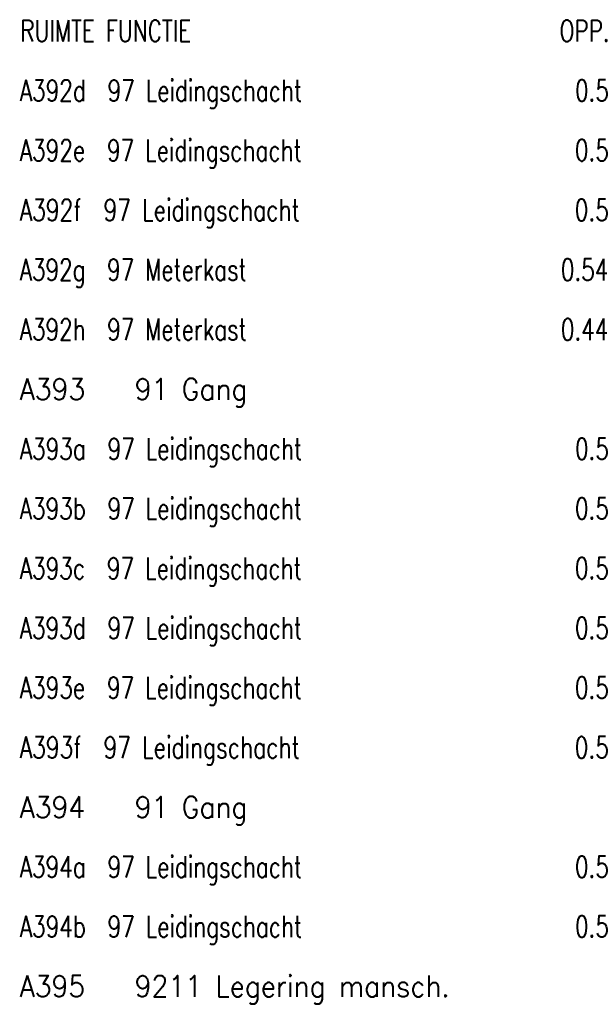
# Model space of a CAD drawing. Header units: metres. Extents: x 150886 to 151012, y 450412 to 450501.
# Tile 18 of 25: x 150960 to 150970, y 450457 to 450474. Entities that reach past the tile are written whole.
import ezdxf

# ---------------------------------------------------------------- set-up
doc = ezdxf.new("R2010")
doc.units = ezdxf.units.M
doc.header["$MEASUREMENT"] = 0
doc.layers.add('LEGENDA', color=7, linetype='Continuous', lineweight=0)
doc.styles.add('Style-STANDARD', font='STANDARD.shx')

# ---------------------------------------------------------------- blocks, each defined once
blk = doc.blocks.new('DDELEG')
at = {"layer": 'LEGENDA', "color": 7, "linetype": 'Continuous', "lineweight": 0, "style": 'Style-STANDARD'}
for s, p in [('RUIMTE FUNCTIE                              OPP.', (93.96, -0.001)), ('A392d  97 Leidingschacht                     0.5', (93.961, -1.501)), ('A392e  97 Leidingschacht                     0.5', (93.961, -3.001)), ('A392f  97 Leidingschacht                     0.5', (93.961, -4.501)), ('A392g  97 Meterkast                         0.54', (93.96, -6.001)), ('A392h  97 Meterkast                         0.44', (93.961, -7.501)), ('A393   91 Gang                             33.92', (93.961, -9.001)), ('A393a  97 Leidingschacht                     0.5', (93.961, -10.501)), ('A393b  97 Leidingschacht                     0.5', (93.96, -12.001)), ('A393c  97 Leidingschacht                     0.5', (93.96, -13.501)), ('A393d  97 Leidingschacht                     0.5', (93.96, -15.001)), ('A393e  97 Leidingschacht                     0.5', (93.961, -16.501)), ('A393f  97 Leidingschacht                     0.5', (93.961, -18.001)), ('A394   91 Gang                             20.17', (93.961, -19.501)), ('A394a  97 Leidingschacht                     0.5', (93.96, -21.001)), ('A394b  97 Leidingschacht                     0.5', (93.961, -22.501)), ('A395   9211 Legering mansch.               13.27', (93.96, -24.001))]:
    blk.add_text(s, height=0.53999, rotation=359.9996, dxfattribs=at).set_placement(p)

msp = doc.modelspace()

# ---------------------------------------------------------------- block references
at = {"layer": 'LEGENDA', "color": 7, "linetype": 'Continuous', "lineweight": 0, "xscale": 0.7000018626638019, "yscale": 0.7000018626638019, "zscale": 0.7000018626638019, "rotation": 0.0003811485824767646}
msp.add_blockref('DDELEG', (150894.687, 450473.615), dxfattribs=at)

doc.saveas('drawing.dxf')
